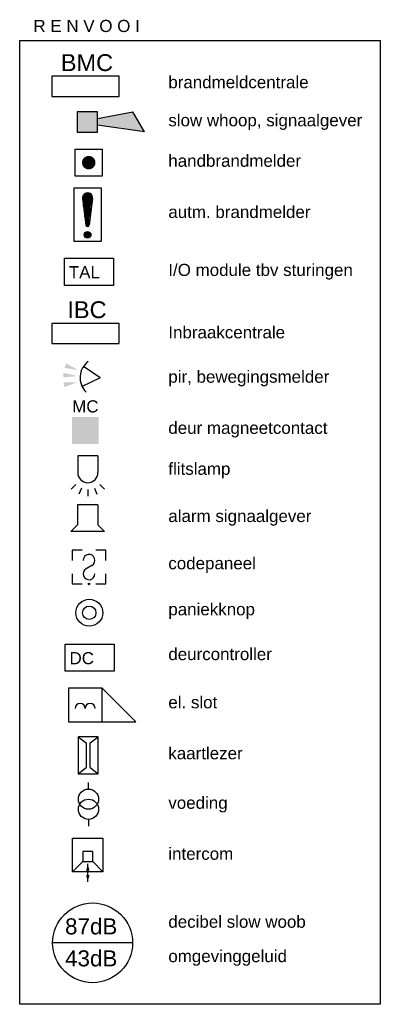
# Model space of a CAD drawing. Extents: x -238422 to 258194, y -34825 to 126331.
# Tile 154 of 239: x -11387 to -8711, y 24310 to 31625. Entities that reach past the tile are written whole.
import ezdxf
from ezdxf.enums import TextEntityAlignment as Align

# ---------------------------------------------------------------- set-up
doc = ezdxf.new("R2010")
doc.units = 0
doc.header["$LTSCALE"] = 50
doc.layers.get('0').update_dxf_attribs({"linetype": 'CONTINUOUS'})
for name, color, linetype in [('brandmelddecibels', 3, 'CONTINUOUS'), ('EL6511--', 3, 'CONTINUOUS'), ('EL6521--', 3, 'CONTINUOUS'), ('EL6522--', 3, 'CONTINUOUS'), ('EL6523--', 3, 'CONTINUOUS'), ('EL6541--', 3, 'CONTINUOUS')]:
    doc.layers.add(name, color=color, linetype=linetype)
doc.styles.add('BURO-018', font='ARIAL.TTF', dxfattribs={"height": 90})
doc.styles.add('BURO-025', font='ARIAL.TTF', dxfattribs={"height": 125})

# ---------------------------------------------------------------- blocks, each defined once
blk = doc.blocks.new('E00124')
at = {"color": 0, "linetype": 'Continuous'}
for p, q in [((-2, 5), (2, 5)), ((-2, 1), (-2, 5)), ((2, 5), (2, 1)), ((2, 1), (-2, 1))]:
    blk.add_line(p, q, dxfattribs=at)
at = {"color": 0, "linetype": 'Continuous', "const_width": 1}
blk.add_lwpolyline([(-0.5, 3, 1), (0.5, 3, 1)], format="xyb", close=True, dxfattribs=at)
at = {"color": 0, "linetype": 'Continuous', "style": 'BURO-018'}
blk.add_attdef('E_TEXT1', text='', height=1.8, dxfattribs=at).set_placement((0, 7.5), align=Align.MIDDLE)
at = {"color": 0, "linetype": 'Continuous', "style": 'BURO-018', "flags": 1}
blk.add_attdef('E_MATCODE', (0, 0), '', height=1.8, dxfattribs=at)
blk = doc.blocks.new('E00445')
at = {"color": 0, "linetype": 'Continuous'}
for p, q in [((5, 4), (-5, 4)), ((-5, 4), (-5, 1)), ((5, 1), (5, 4)), ((-5, 1), (5, 1))]:
    blk.add_line(p, q, dxfattribs=at)
at = {"color": 0, "linetype": 'Continuous', "style": 'BURO-018'}
for tag, p in [('E_GKAST', (0, 9)), ('E_GROEP', (0, 6)), ('E_SGROEP', (6, 6)), ('E_KAST', (8.5, 2.5))]:
    blk.add_attdef(tag, text='', height=1.8, dxfattribs=at).set_placement(p, align=Align.MIDDLE)
at = {"color": 0, "linetype": 'Continuous', "style": 'BURO-018', "flags": 1}
for tag, p in [('E_VERMCODE', (14.5, 6)), ('E_MATCODE', (0, 0))]:
    blk.add_attdef(tag, text='', height=1.8, dxfattribs=at).set_placement(p, align=Align.MIDDLE)
blk = doc.blocks.new('E00040')
at = {"color": 0, "linetype": 'Continuous'}
for p, q in [((-1.77, 5.27), (-2.47, 5.97)), ((-0.96, 5.81), (-1.34, 6.73)), ((0, 6), (0, 7)), ((0.96, 5.81), (1.34, 6.73)), ((1.77, 5.27), (2.47, 5.97)), ((-1.5, 1), (-1.5, 3.5)), ((1.5, 1), (1.5, 3.5)), ((-1.5, 1), (1.5, 1))]:
    blk.add_line(p, q, dxfattribs=at)
blk.add_arc((0, 3.5), 1.5, 0, 180, dxfattribs=at)
at = {"color": 0, "linetype": 'Continuous', "style": 'BURO-018'}
blk.add_attdef('E_TEXT1', text='', height=1.8, dxfattribs=at).set_placement((0, 9.5), align=Align.MIDDLE)
at = {"color": 0, "linetype": 'Continuous', "style": 'BURO-018', "flags": 1}
blk.add_attdef('E_MATCODE', text='', height=1.8, dxfattribs=at).set_placement((0, 0), align=Align.MIDDLE)
blk = doc.blocks.new('E00156')
at = {"color": 0, "linetype": 'Continuous'}
blk.add_solid([(-2, 1), (2, 1), (-2, 5), (2, 5)], dxfattribs=at)
at = {"color": 0, "linetype": 'Continuous', "style": 'BURO-018'}
blk.add_attdef('E_TEXT1', text='', height=1.8, dxfattribs=at).set_placement((0, 7.5), align=Align.MIDDLE)
at = {"color": 0, "linetype": 'Continuous', "style": 'BURO-018', "flags": 1}
blk.add_attdef('E_MATCODE', (0, 0), '', height=1.8, dxfattribs=at)
blk = doc.blocks.new('E00036')
at = {"color": 0, "linetype": 'Continuous'}
for p, q in [((-2.5, 6), (-2.5, 4.5)), ((-1, 6), (-2.5, 6)), ((2.5, 6), (1, 6)), ((2.5, 4.5), (2.5, 6)), ((0.42, 3.73), (-0.42, 3.27)), ((-2.5, 2.5), (-2.5, 1)), ((2.5, 1), (2.5, 2.5)), ((-2.5, 1), (-1, 1)), ((1, 1), (2.5, 1))]:
    blk.add_line(p, q, dxfattribs=at)
blk.add_circle((0, 1), 0.125, dxfattribs=at)
for centre, start, end in [((0, 4.5), 298.955, 180), ((0, 2.5), 118.955, 0)]:
    blk.add_arc(centre, 0.875, start, end, dxfattribs=at)
at = {"color": 0, "linetype": 'Continuous', "style": 'BURO-018'}
blk.add_attdef('E_TEXT1', text='', height=1.8, dxfattribs=at).set_placement((0, 8.5), align=Align.MIDDLE)
at = {"color": 0, "linetype": 'Continuous', "style": 'BURO-018', "flags": 1}
blk.add_attdef('E_MATCODE', text='', height=1.8, dxfattribs=at).set_placement((0, 0), align=Align.MIDDLE)
blk = doc.blocks.new('E00058')
at = {"color": 0, "linetype": 'Continuous'}
for q in [(-1.5, 3.6), (1.5, 3.6)]:
    blk.add_line((0, 1), q, dxfattribs=at)
blk.add_arc((0, 1), 3, 40.5288, 139.4712, dxfattribs=at)
for points in [[(-1.76, 6.21), (-1.08, 6.39), (-0.91, 4.38)], [(-0.35, 6.49), (0.35, 6.49), (0, 4.5)], [(1.08, 6.39), (1.76, 6.21), (0.91, 4.38)]]:
    blk.add_solid(points, dxfattribs=at)
at = {"color": 0, "linetype": 'Continuous', "style": 'BURO-018'}
blk.add_attdef('E_TEXT1', text='', height=1.8, dxfattribs=at).set_placement((0, 9), align=Align.MIDDLE)
at = {"color": 0, "linetype": 'Continuous', "style": 'BURO-018', "flags": 1}
blk.add_attdef('E_MATCODE', text='', height=1.8, dxfattribs=at).set_placement((0, 0), align=Align.MIDDLE)
blk = doc.blocks.new('111604')
at = {"color": 0, "linetype": 'Continuous'}
for p, q in [((-5, 6), (-5, 1)), ((0, 6), (-5, 6)), ((0, 1), (0, 6)), ((0, 6), (5, 1)), ((-5, 1), (5, 1))]:
    blk.add_line(p, q, dxfattribs=at)
for centre in [(-3.25, 3), (-1.75, 3)]:
    blk.add_arc(centre, 0.75, 0, 180, dxfattribs=at)
at = {"color": 0, "linetype": 'Continuous', "style": 'BURO-018'}
blk.add_attdef('E_TEXT1', text='', height=1.8, dxfattribs=at).set_placement((0, 8.5), align=Align.MIDDLE)
at = {"color": 0, "linetype": 'Continuous', "style": 'BURO-018', "flags": 1}
blk.add_attdef('E_MATCODE', text='', height=1.8, dxfattribs=at).set_placement((0, 0), align=Align.MIDDLE)
blk = doc.blocks.new('E00517')
at = {"color": 0, "linetype": 'ByBlock'}
for p, q in [((-1.5, 6.5), (-0.3, 5.6)), ((1.5, 6.5), (-1.5, 6.5)), ((-1.5, 6.5), (-1.5, 1)), ((0.3, 5.6), (1.5, 6.5)), ((1.5, 1), (1.5, 6.5)), ((-0.3, 5.6), (-0.3, 1.9)), ((0.3, 1.9), (0.3, 5.6)), ((-1.5, 1), (-0.3, 1.9)), ((0.3, 1.9), (1.5, 1)), ((-1.5, 1), (1.5, 1))]:
    blk.add_line(p, q, dxfattribs=at)
at = {"color": 0, "linetype": 'ByBlock', "style": 'BURO-018'}
blk.add_attdef('E_TEXT1', text='', height=1.8, dxfattribs=at).set_placement((0, 9), align=Align.MIDDLE)
at = {"color": 0, "linetype": 'Continuous', "style": 'BURO-018', "flags": 1}
blk.add_attdef('E_MATCODE', (0, 0), '', height=1.8, dxfattribs=at)
blk = doc.blocks.new('111605')
at = {"color": 0, "linetype": 'Continuous'}
for p, q in [((0, -2.25), (0, 2.25)), ((0, 2.25), (5, 2.25)), ((3.5, 0.75), (5, 2.25)), ((5, 2.25), (5, -2.25)), ((2, 0.75), (2, -0.75)), ((3.5, 0.75), (2, 0.75)), ((3.5, -0.75), (3.5, 0.75)), ((6.5, 0), (3.83, 0)), ((2, -0.75), (3.5, -0.75)), ((5, -2.25), (3.5, -0.75)), ((5, -2.25), (0, -2.25))]:
    blk.add_line(p, q, dxfattribs=at)
for points in [[(3.83, 0, 0, 0.5, 0), (4.83, 0, 0.5, 0.5, 0)], [(6.5, 0, 0, 0.5, 0), (5.5, 0, 0.5, 0.5, 0)]]:
    blk.add_lwpolyline(points, format="xyseb", dxfattribs=at)
at = {"color": 0, "linetype": 'Continuous', "style": 'BURO-018'}
blk.add_attdef('E_TEXT1', text='', height=1.8, dxfattribs=at).set_placement((2.5, 4.75), align=Align.MIDDLE)
at = {"color": 0, "linetype": 'Continuous', "style": 'BURO-018', "flags": 1}
blk.add_attdef('E_MATCODE', text='', height=1.8, dxfattribs=at).set_placement((0, 0), align=Align.MIDDLE)
blk = doc.blocks.new('E00028')
at = {"color": 0, "linetype": 'Continuous'}
for p, q in [((1.5, 11), (-1.5, 9.27)), ((1.5, 11), (0.5, 4)), ((-0.5, 4), (-1.5, 9.27)), ((-1.5, 4), (-1.5, 1)), ((1.5, 4), (-1.5, 4)), ((1.5, 1), (1.5, 4)), ((-1.5, 1), (1.5, 1))]:
    blk.add_line(p, q, dxfattribs=at)
for points in [[(-1.5, 9.27), (1.5, 11), (-0.5, 4), (0.5, 4)], [(-1.5, 4), (1.5, 4), (-1.5, 1), (1.5, 1)]]:
    blk.add_solid(points, dxfattribs=at)
at = {"color": 0, "linetype": 'Continuous', "style": 'BURO-018'}
blk.add_attdef('E_TEXT1', text='', height=1.8, dxfattribs=at).set_placement((0, 13.5), align=Align.MIDDLE)
at = {"color": 0, "linetype": 'Continuous', "style": 'BURO-018', "flags": 1}
blk.add_attdef('E_MATCODE', (0, 0), '', height=1.8, dxfattribs=at)
blk = doc.blocks.new('060901A')
at = {"color": 0, "linetype": 'Continuous'}
for p, q in [((0, 6.5), (0, 7.5)), ((0, 2), (0, 1))]:
    blk.add_line(p, q, dxfattribs=at)
for centre in [(0, 5), (0, 3.5)]:
    blk.add_circle(centre, 1.5, dxfattribs=at)
at = {"color": 0, "linetype": 'Continuous', "style": 'BURO-018'}
for tag, p in [('E_GKAST', (0, 13)), ('E_GROEP', (0, 10)), ('E_SGROEP', (4.5, 10))]:
    blk.add_attdef(tag, text='', height=1.8, dxfattribs=at).set_placement(p, align=Align.MIDDLE)
at = {"color": 0, "linetype": 'Continuous', "style": 'BURO-018', "flags": 1}
for tag, p in [('E_VERMCODE', (13, 10)), ('E_MATCODE', (0, 0))]:
    blk.add_attdef(tag, text='', height=1.8, dxfattribs=at).set_placement(p, align=Align.MIDDLE)
blk = doc.blocks.new('*X32')
at = {"color": 0}
for p, q in [((159.4, 200.26), (159.4, 201.95)), ((159.6, 198.67), (159.6, 202.13)), ((159.8, 197.35), (159.8, 202.22)), ((160, 197.25), (160, 202.25)), ((160.2, 197.35), (160.2, 202.22)), ((160.4, 198.67), (160.4, 202.13)), ((160.6, 200.26), (160.6, 201.95)), ((159.6, 195.7), (159.6, 196.3)), ((159.8, 195.54), (159.8, 196.46)), ((160, 195.5), (160, 196.5)), ((160.2, 195.54), (160.2, 196.46)), ((160.4, 195.7), (160.4, 196.3))]:
    blk.add_line(p, q, dxfattribs=at)
blk = doc.blocks.new('1116A7')
at = {"color": 0, "linetype": 'Continuous'}
for p, q in [((-2, -4), (-2, 4)), ((-2, 4), (2, 4)), ((2, 4), (2, -4)), ((-0.74, 2.41), (-0.25, -1.53)), ((0.74, 2.41), (0.25, -1.53)), ((2, -4), (-2, -4))]:
    blk.add_line(p, q, dxfattribs=at)
blk.add_circle((0, -3), 0.5, dxfattribs=at)
for centre, radius, start, end in [((0, 2.5), 0.75, 352.8192, 187.1808), ((0, -1.5), 0.25, 187.1808, 352.8192)]:
    blk.add_arc(centre, radius, start, end, dxfattribs=at)
blk.add_blockref('*X32', (-160, -199), dxfattribs=at)
at = {"color": 0, "linetype": 'Continuous', "style": 'BURO-018'}
blk.add_attdef('E_TEXT1', text='', height=1.8, dxfattribs=at).set_placement((0, 6.5), align=Align.MIDDLE)
at = {"color": 0, "linetype": 'Continuous', "style": 'BURO-018', "flags": 1}
blk.add_attdef('E_MATCODE', (0, 0), '', height=1.8, dxfattribs=at)
blk = doc.blocks.new('E00039')
at = {"color": 0, "linetype": 'Continuous'}
for p, q in [((-1.5, 4), (-2.5, 5)), ((-2.5, 5), (2.5, 5)), ((2.5, 5), (1.5, 4)), ((-1.5, 1), (-1.5, 4)), ((1.5, 1), (1.5, 4)), ((-1.5, 1), (1.5, 1))]:
    blk.add_line(p, q, dxfattribs=at)
at = {"color": 0, "linetype": 'Continuous', "style": 'BURO-018'}
blk.add_attdef('E_TEXT1', text='', height=1.8, dxfattribs=at).set_placement((0, 7.5), align=Align.MIDDLE)
at = {"color": 0, "linetype": 'Continuous', "style": 'BURO-018', "flags": 1}
blk.add_attdef('E_MATCODE', text='', height=1.8, dxfattribs=at).set_placement((0, 0), align=Align.MIDDLE)
blk = doc.blocks.new('111410')
at = {"color": 0, "linetype": 'Continuous'}
for radius in [2, 1]:
    blk.add_circle((0, 3), radius, dxfattribs=at)
at = {"color": 0, "linetype": 'Continuous', "style": 'BURO-018'}
for tag, p in [('E_SLET1', (0, 7)), ('E_GROEP', (0, 0)), ('E_GKAST', (0, 0))]:
    blk.add_attdef(tag, text='', height=1.8, dxfattribs=at).set_placement(p, align=Align.MIDDLE)
at = {"color": 0, "linetype": 'Continuous', "style": 'BURO-018', "flags": 1}
for tag in ['E_MATCODE', 'E_SGROEP']:
    blk.add_attdef(tag, text='', height=1.8, dxfattribs=at).set_placement((0, 0), align=Align.MIDDLE)

msp = doc.modelspace()

# ---------------------------------------------------------------- linework, layer by layer
at = {"layer": 'brandmelddecibels'}
msp.add_line((-10549.4321, 24767.1186), (-11142.83717, 24767.1186), dxfattribs=at)
msp.add_circle((-10846.13463, 24767.1186), 296.70254, dxfattribs=at)
at = {"layer": 'EL6521--'}
msp.add_lwpolyline([(-11387.20633, 31469.52897), (-8710.76879, 31469.52897), (-8710.76879, 24310.42015), (-11387.20633, 24310.42015)], close=True, dxfattribs=at)
at = {"layer": 'EL6522--'}
for points in [[(-11054.25556, 29854.09639), (-10690.2677, 29854.09639), (-10690.2677, 29651.50454), (-11054.25556, 29651.50454)], [(-11049.13931, 26986.87213), (-10685.15145, 26986.87213), (-10685.15145, 26784.28028), (-11049.13931, 26784.28028)]]:
    msp.add_lwpolyline(points, close=True, dxfattribs=at)

# ---------------------------------------------------------------- block references
at = {"layer": 'EL6511--'}
ref = msp.add_blockref('E00445', (-10897.96011, 31004.27483), dxfattribs=dict(at, xscale=50, yscale=50, zscale=50))
ref.add_attrib('E_KAST', 'BMC', dxfattribs={"layer": '0', "color": 2, "linetype": 'Continuous', "height": 125, "style": 'BURO-025'}).set_placement((-10888.15106, 31306.13539), align=Align.MIDDLE)
for name, p, xscale, yscale, zscale, rotation in [('E00028', (-11010.45723, 30865.5449), 50.00000000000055, 50.00000000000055, 50.00000000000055, 270.0272071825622), ('E00124', (-10874.49566, 30413.10023), 49.99999999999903, 49.99999999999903, 49.99999999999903, 0.182444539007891), ('E00040', (-10881.10139, 28435.5135), 50, 50, 50, 180)]:
    msp.add_blockref(name, p, dxfattribs=dict(at, xscale=xscale, yscale=yscale, zscale=zscale, rotation=rotation))
at = {"layer": 'EL6511--', "xscale": 50, "yscale": 50, "zscale": 50}
msp.add_blockref('1116A7', (-10883.22213, 30176.45429), dxfattribs=at)
at = {"layer": 'EL6511--'}
ref = msp.add_blockref('E00445', (-10897.96011, 29168.77069), dxfattribs=dict(at, xscale=50, yscale=50, zscale=50))
ref.add_attrib('E_KAST', 'IBC', dxfattribs={"layer": '0', "color": 2, "linetype": 'Continuous', "height": 125, "style": 'BURO-025'}).set_placement((-10888.15106, 29470.63125), align=Align.MIDDLE)
at = {"layer": 'EL6521--'}
for name, p, xscale, yscale, zscale, rotation in [('E00058', (-10739.2396, 28961.9533), 50.0000000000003, 50.0000000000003, 50.0000000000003, 86.01307731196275), ('E00039', (-10882.67605, 28072.11451), 50, 50, 50, 180)]:
    msp.add_blockref(name, p, dxfattribs=dict(at, xscale=xscale, yscale=yscale, zscale=zscale, rotation=rotation))
at = {"layer": 'EL6521--', "xscale": 50, "yscale": 50, "zscale": 50}
msp.add_blockref('E00036', (-10872.51756, 27383.15884), dxfattribs=at)
at = {"layer": 'EL6522--'}
ref = msp.add_blockref('E00156', (-10899.90272, 28423.32962), dxfattribs=dict(at, xscale=50, yscale=50, zscale=50))
ref.add_attrib('E_MATCODE', 'MC', dxfattribs={"layer": '0', "color": 1, "linetype": 'Continuous', "height": 90, "style": 'BURO-018'}).set_placement((-10899.90272, 28707.52392), align=Align.CENTER)
at = {"layer": 'EL6522--', "xscale": 50, "yscale": 50, "zscale": 50, "rotation": 90}
msp.add_blockref('111410', (-10720.94099, 27219.03558), dxfattribs=at)
at = {"layer": 'EL6522--', "xscale": 50, "yscale": 50, "zscale": 50}
for name, p in [('111604', (-10776.20098, 26358.55743)), ('E00517', (-10878.95656, 25973.45716))]:
    msp.add_blockref(name, p, dxfattribs=at)
at = {"layer": 'EL6523--', "xscale": 50, "yscale": 50, "zscale": 50, "rotation": 270}
msp.add_blockref('111605', (-10881.70721, 25545.54049), dxfattribs=at)
at = {"layer": 'EL6541--', "xscale": 50, "yscale": 50, "zscale": 50}
msp.add_blockref('060901A', (-10876.94207, 25584.2575), dxfattribs=at)

# ---------------------------------------------------------------- texts
at = {"layer": 'brandmelddecibels', "color": 2, "style": 'BURO-018'}
for s, p in [('87dB', (-10856.54095, 24829.81865)), ('43dB', (-10856.54095, 24592.18856))]:
    msp.add_text(s, height=119.07, dxfattribs=at).set_placement(p, align=Align.CENTER)
at = {"layer": 'EL6522--', "color": 1, "style": 'BURO-018'}
for s, p in [('R E N V O O I', (-11285.32891, 31533.41862)), ('brandmeldcentrale', (-10284.11607, 31115.91757)), ('slow whoop, signaalgever', (-10284.11607, 30833.25204)), ('handbrandmelder', (-10284.11607, 30532.05153)), ('autm. brandmelder', (-10284.11607, 30152.07488)), ('TAL', (-11022.52671, 29704.00999)), ('I/O module tbv sturingen', (-10284.11607, 29721.12555)), ('Inbraakcentrale', (-10284.11607, 29257.73985)), ('pir, bewegingsmelder', (-10284.11607, 28928.06948)), ('deur magneetcontact', (-10284.11607, 28547.9965)), ('flitslamp', (-10284.11607, 28243.93771)), ('alarm signaalgever', (-10284.11607, 27893.10131)), ('codepaneel', (-10284.11607, 27542.26425)), ('paniekknop', (-10284.11607, 27200.38871)), ('DC', (-11017.41046, 26836.78572)), ('deurcontroller', (-10284.11607, 26867.27804)), ('el. slot ', (-10284.11607, 26509.19827)), ('kaartlezer', (-10284.11607, 26130.72784)), ('voeding', (-10284.11607, 25762.62681)), ('intercom', (-10284.11607, 25384.15637)), ('decibel slow woob', (-10284.11607, 24879.06339)), ('omgevinggeluid', (-10284.11607, 24623.67892))]:
    msp.add_text(s, height=90, dxfattribs=at).set_placement(p)

doc.saveas('drawing.dxf')
